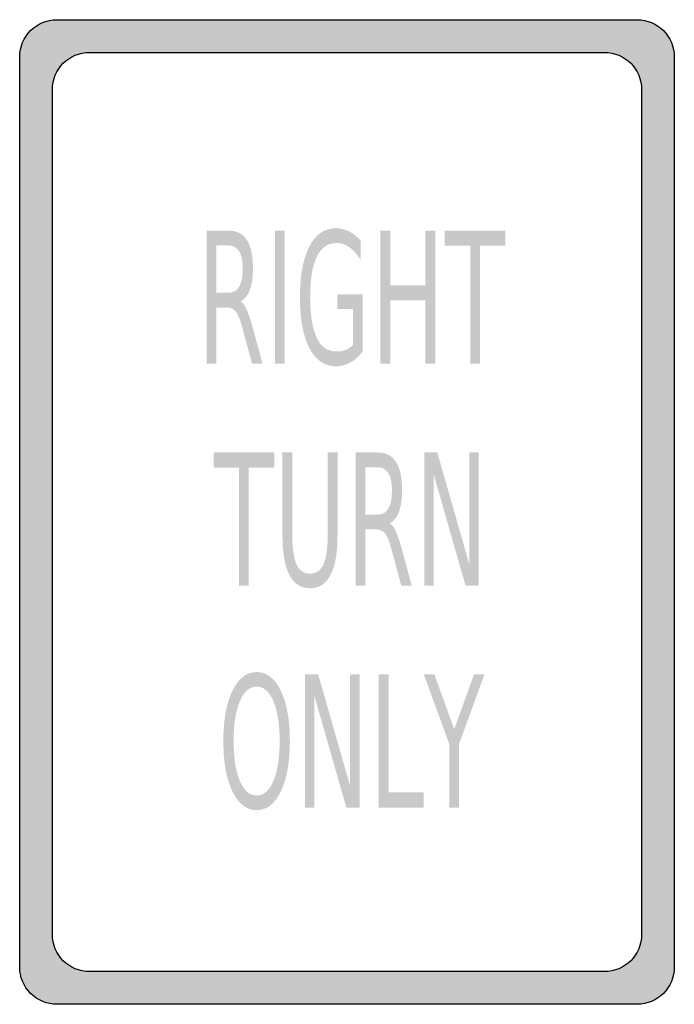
# Model space of a CAD drawing. Header units: inches. Extents: x -0.5 to 0.5, y -0.75 to 0.75.
import ezdxf

# ---------------------------------------------------------------- set-up
doc = ezdxf.new("R2010")
doc.units = ezdxf.units.IN
doc.header["$MEASUREMENT"] = 0

msp = doc.modelspace()

# ---------------------------------------------------------------- hatches: boundary and pattern name
h = msp.add_hatch(color=7)
edge = h.paths.add_edge_path()
edge.add_line((-0.443, 0.7521), (0.443, 0.7521))
edge.add_spline(control_points=[(0.443, 0.7521), (0.4745, 0.7521), (0.5, 0.7266), (0.5, 0.6951)], knot_values=[0, 0, 0, 0, 1, 1, 1, 1], degree=3, periodic=0)
edge.add_line((0.5, 0.6951), (0.5, -0.6951))
edge.add_spline(control_points=[(0.5, -0.6951), (0.5, -0.7266), (0.4745, -0.7521), (0.443, -0.7521)], knot_values=[0, 0, 0, 0, 1, 1, 1, 1], degree=3, periodic=0)
edge.add_line((0.443, -0.7521), (-0.443, -0.7521))
edge.add_spline(control_points=[(-0.443, -0.7521), (-0.4581, -0.7521), (-0.4726, -0.7461), (-0.4833, -0.7354), (-0.494, -0.7247), (-0.5, -0.7102), (-0.5, -0.6951)], knot_values=[0, 0, 0, 0, 1, 1, 1, 2, 2, 2, 2], degree=3, periodic=0)
edge.add_line((-0.5, -0.6951), (-0.5, 0.6951))
edge.add_spline(control_points=[(-0.5, 0.6951), (-0.5, 0.7266), (-0.4745, 0.7521), (-0.443, 0.7521)], knot_values=[0, 0, 0, 0, 1, 1, 1, 1], degree=3, periodic=0)
edge = h.paths.add_edge_path(flags=0)
edge.add_line((-0.3931, 0.7022), (0.3931, 0.7022))
edge.add_spline(control_points=[(0.3931, 0.7022), (0.4246, 0.7022), (0.4501, 0.6767), (0.4501, 0.6452)], knot_values=[0, 0, 0, 0, 1, 1, 1, 1], degree=3, periodic=0)
edge.add_line((0.4501, 0.6452), (0.4501, -0.6452))
edge.add_spline(control_points=[(0.4501, -0.6452), (0.4501, -0.6767), (0.4246, -0.7022), (0.3931, -0.7022)], knot_values=[0, 0, 0, 0, 1, 1, 1, 1], degree=3, periodic=0)
edge.add_line((0.3931, -0.7022), (-0.3931, -0.7022))
edge.add_spline(control_points=[(-0.3931, -0.7022), (-0.4246, -0.7022), (-0.4501, -0.6767), (-0.4501, -0.6452)], knot_values=[0, 0, 0, 0, 1, 1, 1, 1], degree=3, periodic=0)
edge.add_line((-0.4501, -0.6452), (-0.4501, 0.6452))
edge.add_spline(control_points=[(-0.4501, 0.6452), (-0.4501, 0.6767), (-0.4246, 0.7022), (-0.3931, 0.7022)], knot_values=[0, 0, 0, 0, 1, 1, 1, 1], degree=3, periodic=0)
h = msp.add_hatch(color=7)
edge = h.paths.add_edge_path()
edge.add_spline(control_points=[(-0.1625, 0.3218), (-0.1593, 0.3198), (-0.1562, 0.3156), (-0.1532, 0.309), (-0.1502, 0.3025), (-0.1472, 0.2935), (-0.1441, 0.2821)], knot_values=[0, 0, 0, 0, 1, 1, 1, 2, 2, 2, 2], degree=3, periodic=0)
edge.add_line((-0.1441, 0.2821), (-0.129, 0.2265))
edge.add_line((-0.129, 0.2265), (-0.145, 0.2265))
edge.add_line((-0.145, 0.2265), (-0.1591, 0.2787))
edge.add_spline(control_points=[(-0.1591, 0.2787), (-0.1627, 0.2923), (-0.1662, 0.3013), (-0.1696, 0.3058), (-0.173, 0.3102), (-0.1776, 0.3124), (-0.1835, 0.3124)], knot_values=[0, 0, 0, 0, 1, 1, 1, 2, 2, 2, 2], degree=3, periodic=0)
edge.add_line((-0.1835, 0.3124), (-0.1997, 0.3124))
edge.add_line((-0.1997, 0.3124), (-0.1997, 0.2265))
edge.add_line((-0.1997, 0.2265), (-0.2146, 0.2265))
edge.add_line((-0.2146, 0.2265), (-0.2146, 0.4299))
edge.add_line((-0.2146, 0.4299), (-0.181, 0.4299))
edge.add_spline(control_points=[(-0.181, 0.4299), (-0.1685, 0.4299), (-0.1591, 0.425), (-0.1529, 0.4153), (-0.1468, 0.4056), (-0.1437, 0.3909), (-0.1437, 0.3713), (-0.1437, 0.3585), (-0.1453, 0.3479), (-0.1485, 0.3394), (-0.1517, 0.331), (-0.1563, 0.3251), (-0.1625, 0.3218)], knot_values=[0, 0, 0, 0, 1, 1, 1, 2, 2, 2, 3, 3, 3, 4, 4, 4, 4], degree=3, periodic=0)
edge = h.paths.add_edge_path(flags=0)
edge.add_line((-0.1997, 0.4072), (-0.1997, 0.3351))
edge.add_line((-0.1997, 0.3351), (-0.181, 0.3351))
edge.add_spline(control_points=[(-0.181, 0.3351), (-0.1739, 0.3351), (-0.1684, 0.3381), (-0.1648, 0.3442), (-0.1611, 0.3504), (-0.1593, 0.3594), (-0.1593, 0.3713), (-0.1593, 0.3832), (-0.1611, 0.3921), (-0.1648, 0.3982), (-0.1684, 0.4042), (-0.1739, 0.4072), (-0.181, 0.4072)], knot_values=[0, 0, 0, 0, 1, 1, 1, 2, 2, 2, 3, 3, 3, 4, 4, 4, 4], degree=3, periodic=0)
edge.add_line((-0.181, 0.4072), (-0.1997, 0.4072))
for points in [[(-0.1099, 0.4299), (-0.0951, 0.4299), (-0.0951, 0.2265), (-0.1099, 0.2265), (-0.1099, 0.4299)], [(0.0511, 0.4299), (0.066, 0.4299), (0.066, 0.3465), (0.1199, 0.3465), (0.1199, 0.4299), (0.1348, 0.4299), (0.1348, 0.2265), (0.1199, 0.2265), (0.1199, 0.3233), (0.066, 0.3233), (0.066, 0.2265), (0.0511, 0.2265), (0.0511, 0.4299)], [(0.1493, 0.4299), (0.2421, 0.4299), (0.2421, 0.4067), (0.2031, 0.4067), (0.2031, 0.2265), (0.1883, 0.2265), (0.1883, 0.4067), (0.1493, 0.4067), (0.1493, 0.4299)], [(-0.2039, 0.0909), (-0.1111, 0.0909), (-0.1111, 0.0677), (-0.1501, 0.0677), (-0.1501, -0.1125), (-0.1649, -0.1125), (-0.1649, 0.0677), (-0.2039, 0.0677), (-0.2039, 0.0909)], [(0.118, 0.0909), (0.138, 0.0909), (0.1867, -0.0793), (0.1867, 0.0909), (0.2011, 0.0909), (0.2011, -0.1125), (0.1811, -0.1125), (0.1324, 0.0576), (0.1324, -0.1125), (0.118, -0.1125), (0.118, 0.0909)], [(-0.0641, -0.2481), (-0.044, -0.2481), (0.0047, -0.4183), (0.0047, -0.2481), (0.0191, -0.2481), (0.0191, -0.4515), (-0.001, -0.4515), (-0.0497, -0.2814), (-0.0497, -0.4515), (-0.0641, -0.4515), (-0.0641, -0.2481)], [(0.0486, -0.2481), (0.0634, -0.2481), (0.0634, -0.4284), (0.1169, -0.4284), (0.1169, -0.4515), (0.0486, -0.4515), (0.0486, -0.2481)], [(0.1174, -0.2481), (0.1334, -0.2481), (0.1638, -0.3318), (0.194, -0.2481), (0.21, -0.2481), (0.1711, -0.3547), (0.1711, -0.4515), (0.1563, -0.4515), (0.1563, -0.3547), (0.1174, -0.2481)]]:
    msp.add_hatch(color=7).paths.add_polyline_path(points)
h = msp.add_hatch(color=7)
edge = h.paths.add_edge_path()
edge.add_line((0.0093, 0.2555), (0.0093, 0.3101))
edge.add_line((0.0093, 0.3101), (-0.015, 0.3101))
edge.add_line((-0.015, 0.3101), (-0.015, 0.3327))
edge.add_line((-0.015, 0.3327), (0.024, 0.3327))
edge.add_line((0.024, 0.3327), (0.024, 0.2454))
edge.add_spline(control_points=[(0.024, 0.2454), (0.0183, 0.2379), (0.012, 0.2322), (0.005, 0.2283), (-0.0019, 0.2245), (-0.0093, 0.2225), (-0.0171, 0.2225), (-0.0343, 0.2225), (-0.0477, 0.2318), (-0.0574, 0.2504), (-0.067, 0.269), (-0.0719, 0.2948), (-0.0719, 0.328), (-0.0719, 0.3612), (-0.067, 0.3871), (-0.0574, 0.4057), (-0.0477, 0.4242), (-0.0343, 0.4335), (-0.0171, 0.4335), (-0.01, 0.4335), (-0.0032, 0.4319), (0.0033, 0.4286), (0.0097, 0.4254), (0.0157, 0.4205), (0.0211, 0.4142)], knot_values=[0, 0, 0, 0, 1, 1, 1, 2, 2, 2, 3, 3, 3, 4, 4, 4, 5, 5, 5, 6, 6, 6, 7, 7, 7, 8, 8, 8, 8], degree=3, periodic=0)
edge.add_line((0.0211, 0.4142), (0.0211, 0.3849))
edge.add_spline(control_points=[(0.0211, 0.3849), (0.0156, 0.3935), (0.0098, 0.4), (0.0036, 0.4044), (-0.0026, 0.4087), (-0.0091, 0.4109), (-0.0159, 0.4109), (-0.0293, 0.4109), (-0.0394, 0.404), (-0.0461, 0.3901), (-0.0529, 0.3762), (-0.0563, 0.3555), (-0.0563, 0.328), (-0.0563, 0.3005), (-0.0529, 0.2799), (-0.0461, 0.266), (-0.0394, 0.2521), (-0.0293, 0.2452), (-0.0159, 0.2452), (-0.0106, 0.2452), (-0.0059, 0.246), (-0.0018, 0.2477), (0.0023, 0.2494), (0.006, 0.252), (0.0093, 0.2555)], knot_values=[0, 0, 0, 0, 1, 1, 1, 2, 2, 2, 3, 3, 3, 4, 4, 4, 5, 5, 5, 6, 6, 6, 7, 7, 7, 8, 8, 8, 8], degree=3, periodic=0)
h = msp.add_hatch(color=7)
edge = h.paths.add_edge_path()
edge.add_line((-0.0986, 0.0909), (-0.0836, 0.0909))
edge.add_line((-0.0836, 0.0909), (-0.0836, -0.0327))
edge.add_spline(control_points=[(-0.0836, -0.0327), (-0.0836, -0.0545), (-0.0815, -0.0702), (-0.0772, -0.0797), (-0.0729, -0.0893), (-0.066, -0.0941), (-0.0565, -0.0941), (-0.047, -0.0941), (-0.0401, -0.0893), (-0.0358, -0.0797), (-0.0316, -0.0702), (-0.0294, -0.0545), (-0.0294, -0.0327)], knot_values=[0, 0, 0, 0, 1, 1, 1, 2, 2, 2, 3, 3, 3, 4, 4, 4, 4], degree=3, periodic=0)
edge.add_line((-0.0294, -0.0327), (-0.0294, 0.0909))
edge.add_line((-0.0294, 0.0909), (-0.0145, 0.0909))
edge.add_line((-0.0145, 0.0909), (-0.0145, -0.0361))
edge.add_spline(control_points=[(-0.0145, -0.0361), (-0.0145, -0.0626), (-0.018, -0.0826), (-0.0251, -0.0962), (-0.0322, -0.1097), (-0.0427, -0.1165), (-0.0565, -0.1165), (-0.0704, -0.1165), (-0.0809, -0.1097), (-0.088, -0.0962), (-0.095, -0.0826), (-0.0986, -0.0626), (-0.0986, -0.0361)], knot_values=[0, 0, 0, 0, 1, 1, 1, 2, 2, 2, 3, 3, 3, 4, 4, 4, 4], degree=3, periodic=0)
edge.add_line((-0.0986, -0.0361), (-0.0986, 0.0909))
h = msp.add_hatch(color=7)
edge = h.paths.add_edge_path()
edge.add_spline(control_points=[(0.0654, -0.0172), (0.0686, -0.0192), (0.0718, -0.0234), (0.0748, -0.03), (0.0777, -0.0365), (0.0808, -0.0455), (0.0838, -0.0569)], knot_values=[0, 0, 0, 0, 1, 1, 1, 2, 2, 2, 2], degree=3, periodic=0)
edge.add_line((0.0838, -0.0569), (0.0989, -0.1125))
edge.add_line((0.0989, -0.1125), (0.0829, -0.1125))
edge.add_line((0.0829, -0.1125), (0.0689, -0.0603))
edge.add_spline(control_points=[(0.0689, -0.0603), (0.0653, -0.0467), (0.0618, -0.0377), (0.0584, -0.0332), (0.055, -0.0288), (0.0503, -0.0266), (0.0444, -0.0266)], knot_values=[0, 0, 0, 0, 1, 1, 1, 2, 2, 2, 2], degree=3, periodic=0)
edge.add_line((0.0444, -0.0266), (0.0282, -0.0266))
edge.add_line((0.0282, -0.0266), (0.0282, -0.1125))
edge.add_line((0.0282, -0.1125), (0.0134, -0.1125))
edge.add_line((0.0134, -0.1125), (0.0134, 0.0909))
edge.add_line((0.0134, 0.0909), (0.0469, 0.0909))
edge.add_spline(control_points=[(0.0469, 0.0909), (0.0595, 0.0909), (0.0688, 0.086), (0.075, 0.0763), (0.0812, 0.0666), (0.0842, 0.0519), (0.0842, 0.0323), (0.0842, 0.0195), (0.0826, 0.0089), (0.0794, 0.0004), (0.0763, -0.008), (0.0716, -0.0139), (0.0654, -0.0172)], knot_values=[0, 0, 0, 0, 1, 1, 1, 2, 2, 2, 3, 3, 3, 4, 4, 4, 4], degree=3, periodic=0)
edge = h.paths.add_edge_path(flags=0)
edge.add_line((0.0282, 0.0682), (0.0282, -0.0039))
edge.add_line((0.0282, -0.0039), (0.0469, -0.0039))
edge.add_spline(control_points=[(0.0469, -0.0039), (0.0541, -0.0039), (0.0595, -0.0009), (0.0631, 0.0052), (0.0668, 0.0114), (0.0686, 0.0204), (0.0686, 0.0323), (0.0686, 0.0442), (0.0668, 0.0531), (0.0631, 0.0592), (0.0595, 0.0652), (0.0541, 0.0682), (0.0469, 0.0682)], knot_values=[0, 0, 0, 0, 1, 1, 1, 2, 2, 2, 3, 3, 3, 4, 4, 4, 4], degree=3, periodic=0)
edge.add_line((0.0469, 0.0682), (0.0282, 0.0682))
h = msp.add_hatch(color=7)
edge = h.paths.add_edge_path()
edge.add_spline(control_points=[(-0.138, -0.2445), (-0.1226, -0.2445), (-0.1103, -0.254), (-0.1011, -0.2731), (-0.0919, -0.2923), (-0.0873, -0.3179), (-0.0873, -0.35), (-0.0873, -0.3821), (-0.0919, -0.4077), (-0.1011, -0.4268), (-0.1103, -0.4459), (-0.1226, -0.4555), (-0.138, -0.4555), (-0.1534, -0.4555), (-0.1658, -0.4459), (-0.175, -0.4269), (-0.1842, -0.4078), (-0.1889, -0.3822), (-0.1889, -0.35), (-0.1889, -0.3179), (-0.1842, -0.2923), (-0.175, -0.2731), (-0.1658, -0.254), (-0.1534, -0.2445), (-0.138, -0.2445)], knot_values=[0, 0, 0, 0, 1, 1, 1, 2, 2, 2, 3, 3, 3, 4, 4, 4, 5, 5, 5, 6, 6, 6, 7, 7, 7, 8, 8, 8, 8], degree=3, periodic=0)
edge = h.paths.add_edge_path(flags=0)
edge.add_spline(control_points=[(-0.138, -0.2668), (-0.1488, -0.2668), (-0.1574, -0.2743), (-0.1637, -0.2891), (-0.1701, -0.304), (-0.1732, -0.3243), (-0.1732, -0.35), (-0.1732, -0.3756), (-0.1701, -0.3959), (-0.1637, -0.4108), (-0.1574, -0.4257), (-0.1488, -0.4331), (-0.138, -0.4331), (-0.1272, -0.4331), (-0.1187, -0.4257), (-0.1124, -0.4108), (-0.106, -0.3959), (-0.1029, -0.3756), (-0.1029, -0.35), (-0.1029, -0.3243), (-0.106, -0.304), (-0.1124, -0.2891), (-0.1187, -0.2743), (-0.1272, -0.2668), (-0.138, -0.2668)], knot_values=[0, 0, 0, 0, 1, 1, 1, 2, 2, 2, 3, 3, 3, 4, 4, 4, 5, 5, 5, 6, 6, 6, 7, 7, 7, 8, 8, 8, 8], degree=3, periodic=0)

# ---------------------------------------------------------------- linework, layer by layer
at = {"color": 7}
for points in [[(-0.443, 0.7521), (0.443, 0.7521)], [(-0.5, -0.6951), (-0.5, 0.6951)], [(-0.3931, 0.7022), (0.3931, 0.7022)], [(0.5, 0.6951), (0.5, -0.6951)], [(-0.4501, -0.6452), (-0.4501, 0.6452)], [(0.4501, 0.6452), (0.4501, -0.6452)], [(0.3931, -0.7022), (-0.3931, -0.7022)], [(0.443, -0.7521), (-0.443, -0.7521)]]:
    msp.add_lwpolyline(points, dxfattribs=at)
for points in [[(-0.5, 0.6951), (-0.5, 0.7266), (-0.4745, 0.7521), (-0.443, 0.7521)], [(0.443, 0.7521), (0.4745, 0.7521), (0.5, 0.7266), (0.5, 0.6951)], [(-0.4501, 0.6452), (-0.4501, 0.6767), (-0.4246, 0.7022), (-0.3931, 0.7022)], [(0.3931, 0.7022), (0.4246, 0.7022), (0.4501, 0.6767), (0.4501, 0.6452)], [(-0.3931, -0.7022), (-0.4246, -0.7022), (-0.4501, -0.6767), (-0.4501, -0.6452)], [(0.4501, -0.6452), (0.4501, -0.6767), (0.4246, -0.7022), (0.3931, -0.7022)], [(0.5, -0.6951), (0.5, -0.7266), (0.4745, -0.7521), (0.443, -0.7521)]]:
    msp.add_open_spline(points, degree=3, dxfattribs=at)
msp.add_open_spline([(-0.443, -0.7521), (-0.4581, -0.7521), (-0.4726, -0.7461), (-0.4833, -0.7354), (-0.494, -0.7247), (-0.5, -0.7102), (-0.5, -0.6951)], degree=3, knots=[0, 0, 0, 0, 1, 1, 1, 2, 2, 2, 2], dxfattribs=at)

doc.saveas('drawing.dxf')
